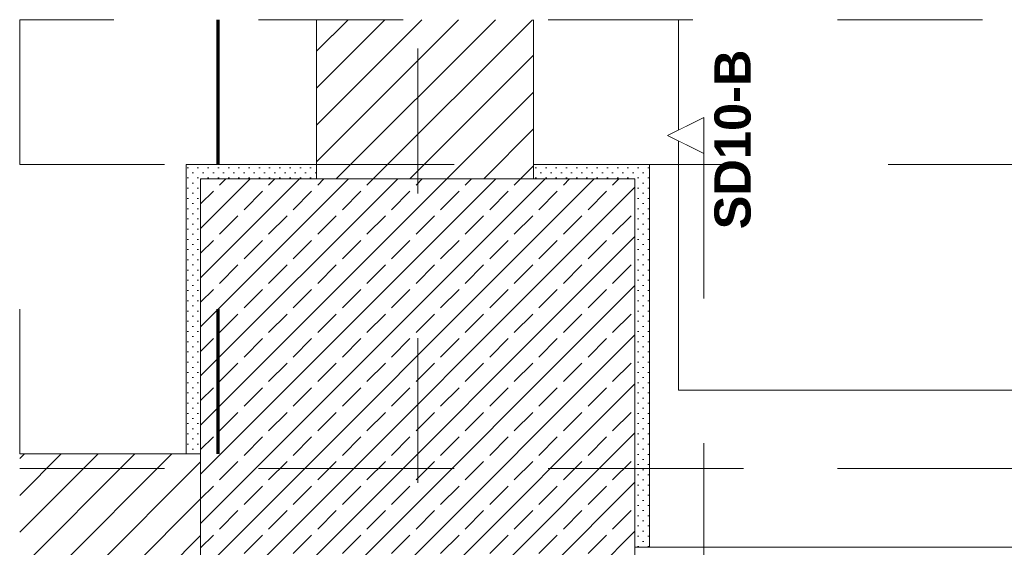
# Model space of a CAD drawing. Header units: metres. Extents: x -0.29 to 8.94, y -1.97 to 1.73.
# Tile 17 of 44: x -0.28 to 0.4, y 1.18 to 1.55. Entities that reach past the tile are written whole.
import ezdxf

# ---------------------------------------------------------------- set-up
doc = ezdxf.new("R2010")
doc.units = ezdxf.units.M
doc.header["$MEASUREMENT"] = 0
for name, pattern in [('Achse', [0.04, 0.02, -0.01, 0, -0.01]), ('Schnittlinie', [0.06, 0.03, -0.015, 0, -0.015]), ('Strichlinie doppelt', [0.109361, 0.052917, -0.021167, 0.014111, -0.021167]), ('Strichlinie eng', [0.023, 0.015, -0.008]), ('Untersicht', [0.02, 0.015, -0.005]), ('Wipeout_Contour', [1, 0, -1])]:
    doc.linetypes.add(name, pattern=pattern)
for name, color, linetype in [('201 - Marker.Schnitt - versteckt Grundriss u. Detail SD', 7, 'Continuous'), ('301 - Elemente.Linie', 7, 'Continuous'), ('451 - Universal.Achsen Raster', 7, 'Continuous'), ('605 - Struktur.Wand Innen', 7, 'Continuous'), ('607 - Struktur.Stütze', 7, 'Continuous'), ('608 - Struktur.Träger', 7, 'Continuous'), ('650 - Abdeckung.Fußboden Aufbau', 7, 'Continuous'), ('701 - Einrichtung.Möbel', 7, 'Continuous'), ('Neubau_605 - Struktur.Wand Innen', 7, 'Continuous')]:
    doc.layers.add(name, color=color, linetype=linetype)
doc.styles.add('ERSTELLTER_STIL_2', font='txt')
pattern_1 = [(45, (0, 0), (-0.01272792, 0.01272792), [])]
pattern_2 = [(45, (0, 0), (-0.003535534, 0.003535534), [0, -0.005])]

msp = doc.modelspace()

# ---------------------------------------------------------------- hatches: boundary and pattern name
at = {"layer": 'Neubau_605 - Struktur.Wand Innen', "linetype": 'Continuous', "lineweight": 5}
h = msp.add_hatch(dxfattribs=at)
h.set_pattern_fill('MW_Ziegel_0001', style=0, pattern_type=2)
h.set_pattern_definition(pattern_1)
h.paths.add_polyline_path([(-0.15726, 1.24832), (-0.28226, 1.24832), (-0.28226, 1.05832), (-0.15726, 1.05832)])

# ---------------------------------------------------------------- linework, layer by layer
at = {"layer": '301 - Elemente.Linie', "color": 160, "linetype": 'Strichlinie eng', "lineweight": 70, "true_color": 0x3232ff, "flags": 128}
msp.add_lwpolyline([(-0.14532, 1.54831), (-0.14532, -1.97169)], dxfattribs=at)
at = {"layer": '451 - Universal.Achsen Raster', "color": 160, "linetype": 'Strichlinie doppelt', "lineweight": 9, "true_color": 0x3232ff}
msp.add_line((1.18274, 1.23831), (-0.28226, 1.23831), dxfattribs=at)
at = {"layer": '605 - Struktur.Wand Innen', "color": 7, "linetype": 'Continuous', "lineweight": 18}
msp.add_lwpolyline([(1.18274, 1.18382), (0.14274, 1.18382)], dxfattribs=at)
at = {"layer": '608 - Struktur.Träger', "color": 7, "linetype": 'Achse', "lineweight": 9}
msp.add_line((-0.28226, 1.23831), (1.18274, 1.23831), dxfattribs=at)
at = {"layer": '650 - Abdeckung.Fußboden Aufbau', "color": 7, "linetype": 'Continuous', "lineweight": 13}
msp.add_lwpolyline([(-0.28226, 1.24832), (-0.16726, 1.24832), (-0.16726, 1.44831), (-0.07726, 1.44831), (-0.07726, 1.54831)], dxfattribs=at)
at = {"layer": 'Neubau_605 - Struktur.Wand Innen', "color": 1, "linetype": 'Continuous', "lineweight": 18}
msp.add_lwpolyline([(-0.15726, 1.24832), (-0.28226, 1.24832)], dxfattribs=at)

# ---------------------------------------------------------------- wipeouts: each hides what was drawn before it
at = {"color": 254, "linetype": 'Wipeout_Contour', "lineweight": 0, "ltscale": 6.327396}
msp.add_wipeout([(0.17273, 1.29236), (0.77273, 1.29236), (0.77273, 1.54831), (0.17273, 1.54831)], dxfattribs=at).dxf.layer = '701 - Einrichtung.Möbel'

# ---------------------------------------------------------------- next in the draw order: linework, layer by layer
at = {"layer": '201 - Marker.Schnitt - versteckt Grundriss u. Detail SD', "color": 7, "linetype": 'Schnittlinie', "lineweight": 13}
msp.add_line((0.19033, 1.45581), (0.19033, -1.87919), dxfattribs=at)
at = {"layer": '650 - Abdeckung.Fußboden Aufbau', "color": 7, "linetype": 'Continuous', "lineweight": 13}
msp.add_lwpolyline([(0.07274, 1.54831), (0.07274, 1.44831), (0.15274, 1.44831), (0.15274, 1.18382), (1.18274, 1.18382)], dxfattribs=at)
at = {"layer": '701 - Einrichtung.Möbel', "color": 7, "linetype": 'Continuous', "lineweight": 5}
msp.add_lwpolyline([(0.77273, 1.54831), (0.77273, 1.29236), (0.17273, 1.29236), (0.17273, 1.54831)], dxfattribs=at)

# ---------------------------------------------------------------- next in the draw order: texts
at = {"layer": '201 - Marker.Schnitt - versteckt Grundriss u. Detail SD', "color": 7, "lineweight": 13, "insert": (0.22299, 1.40349), "char_height": 0.025, "attachment_point": 7, "rotation": 90, "style": 'ERSTELLTER_STIL_2'}
msp.add_mtext('\\A1;{\\pql;\\pt0;\\fArial|b1|i0|c0|p38;SD10-B}', dxfattribs=at)

# ---------------------------------------------------------------- next in the draw order: wipeouts: each hides what was drawn before it
at = {"color": 254, "linetype": 'Wipeout_Contour', "lineweight": 0, "ltscale": 4.63849}
msp.add_wipeout([(0.19033, 1.48081), (0.16533, 1.46831), (0.19033, 1.45581)], dxfattribs=at).dxf.layer = '201 - Marker.Schnitt - versteckt Grundriss u. Detail SD'
at = {"color": 254, "linetype": 'Wipeout_Contour', "lineweight": 0, "ltscale": 6.3437}
msp.add_wipeout([(-0.07726, 1.54831), (-0.07726, 1.43831), (0.07274, 1.43831), (0.07274, 1.54831)], dxfattribs=at).dxf.layer = '605 - Struktur.Wand Innen'

# ---------------------------------------------------------------- next in the draw order: hatches: boundary and pattern name
at = {"layer": '605 - Struktur.Wand Innen', "linetype": 'Continuous', "lineweight": 5}
h = msp.add_hatch(dxfattribs=at)
h.set_pattern_fill('MW_Ziegel_0001', style=0, pattern_type=2)
h.set_pattern_definition(pattern_1)
h.paths.add_polyline_path([(-0.07726, 1.54831), (-0.07726, 1.43831), (0.07274, 1.43831), (0.07274, 1.54831)])
at = {"layer": '607 - Struktur.Stütze', "linetype": 'Continuous', "lineweight": 5}
h = msp.add_hatch(dxfattribs=at)
h.set_pattern_fill('Gips_0001', style=0, pattern_type=2)
h.set_pattern_definition(pattern_2)
h.paths.add_polyline_path([(-0.07726, 1.44831), (-0.16726, 1.44831), (-0.16726, 1.24832), (-0.15726, 1.24832), (-0.15726, 1.43831), (-0.07726, 1.43831)])
h = msp.add_hatch(dxfattribs=at)
h.set_pattern_fill('Gips_0001', style=0, pattern_type=2)
h.set_pattern_definition(pattern_2)
h.paths.add_polyline_path([(0.15274, 1.44831), (0.07274, 1.44831), (0.07274, 1.43831), (0.14274, 1.43831), (0.14274, 1.18382), (0.15274, 1.18382)])
h = msp.add_hatch(dxfattribs=at)
h.set_pattern_fill('Beton__Stahlbeton_0001', style=0, pattern_type=2)
h.set_pattern_definition([(45, (0, 0), (-0.01697056, 0.01697056), []), (45, (-0.008485, 0.008485), (-0.01697056, 0.01697056), [0.018, -0.006])])
h.paths.add_polyline_path([(-0.15726, 1.03831), (0.14274, 1.03831), (0.14274, 1.43831), (-0.15726, 1.43831)])

# ---------------------------------------------------------------- next in the draw order: linework, layer by layer
at = {"color": 7, "linetype": 'Strichlinie eng', "lineweight": 9}
msp.add_lwpolyline([(-0.28226, 1.54831), (-0.28226, -1.97169), (1.18274, -1.97169), (1.18274, 1.54831)], close=True, dxfattribs=at)
at = {"layer": '201 - Marker.Schnitt - versteckt Grundriss u. Detail SD', "color": 7, "linetype": 'Continuous', "lineweight": 13, "flags": 128}
msp.add_lwpolyline([(0.19033, 1.48081), (0.19033, 1.45581), (0.16533, 1.46831)], close=True, dxfattribs=at)
at = {"layer": '451 - Universal.Achsen Raster', "color": 160, "linetype": 'Strichlinie doppelt', "lineweight": 9, "true_color": 0x3232ff}
msp.add_line((-0.00726, -1.97169), (-0.00726, 1.54831), dxfattribs=at)
at = {"layer": '605 - Struktur.Wand Innen', "color": 7, "linetype": 'Continuous', "lineweight": 18}
for points in [[(-0.07726, 1.54831), (-0.07726, 1.43831)], [(0.07274, 1.43831), (0.07274, 1.54831)]]:
    msp.add_lwpolyline(points, dxfattribs=at)
at = {"layer": '607 - Struktur.Stütze', "color": 7, "linetype": 'Continuous', "lineweight": 5}
for points in [[(-0.07726, 1.44831), (-0.16726, 1.44831), (-0.16726, 1.24832)], [(0.15274, 1.18382), (0.15274, 1.44831), (0.07274, 1.44831)]]:
    msp.add_lwpolyline(points, dxfattribs=at)
at = {"layer": '607 - Struktur.Stütze', "color": 7, "linetype": 'Continuous', "lineweight": 13}
msp.add_lwpolyline([(-0.15726, 1.03831), (0.14274, 1.03831), (0.14274, 1.43831), (-0.15726, 1.43831)], close=True, dxfattribs=at)
at = {"layer": '608 - Struktur.Träger', "color": 7, "linetype": 'Untersicht', "lineweight": 13}
msp.add_line((-0.28226, 1.44831), (1.18274, 1.44831), dxfattribs=at)

doc.saveas('drawing.dxf')
